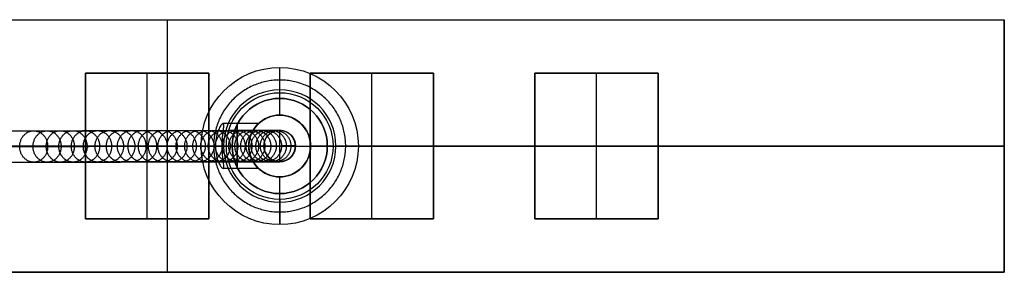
# Model space of a CAD drawing. Header units: millimetres. Extents: x -1110 to 1090, y -14 to 15.
# Tile 11 of 11: x 1002 to 1090, y -10 to 13. Entities that reach past the tile are written whole.
import ezdxf

# ---------------------------------------------------------------- set-up
doc = ezdxf.new("R2010")
doc.units = ezdxf.units.MM
doc.layers.add('CABLE', color=7, linetype='Continuous')
doc.layers.add('METAL NEGRO', color=7, linetype='Continuous')

msp = doc.modelspace()

# ---------------------------------------------------------------- linework, layer by layer
at = {"layer": 'CABLE'}
for p, q in [((1025.297, 2.908, 704.254), (1025.297, 2.908, 696.032)), ((1025.297, 0.108, 704.254), (1025.297, 2.908, 704.254)), ((1023.897, 1.508, 704.254), (1023.897, 1.508, 696.191)), ((1023.897, 1.508, 704.254), (1026.697, 1.508, 704.254)), ((1026.697, 1.508, 704.254), (1026.697, 1.508, 695.873)), ((1025.297, 0.108, 704.254), (1025.297, 0.108, 696.032))]:
    msp.add_line(p, q, dxfattribs=at)
at = {"layer": 'CABLE', "extrusion": (0, 0, -1)}
for centre, start, end in [((-1025.297, 1.508, -704.254), 359.97206, 179.97206), ((-1025.297, 1.508, -700.064), 359.97206, 179.97206), ((-1025.297, 1.508, -700.064), 179.97206, 359.97206)]:
    msp.add_arc(centre, 1.4, start, end, dxfattribs=at)
at = {"layer": 'CABLE'}
msp.add_arc((1025.297, 1.508, 704.254), 1.4, 180.02794, 360, dxfattribs=at)
at = {"layer": 'CABLE', "extrusion": (-8.74461e-05, -2.13186e-08, 1)}
msp.add_arc((1025.359, 1.508, 704.165), 1.4, 360, 0.02794, dxfattribs=at)
at = {"layer": 'CABLE'}
for points, knots in [([(727.729, 1.962, 253.62), (733.391, 1.982, 260.717), (744.549, 2.02, 274.749), (761.008, 2.077, 295.584), (776.971, 2.131, 315.933), (792.443, 2.184, 335.801), (807.421, 2.235, 355.185), (821.903, 2.284, 374.084), (835.894, 2.331, 392.502), (849.39, 2.376, 410.435), (862.393, 2.419, 427.885), (874.903, 2.461, 444.852), (886.918, 2.501, 461.334), (898.44, 2.538, 477.334), (909.469, 2.575, 492.851), (920.004, 2.609, 507.883), (928.437, 2.636, 520.101), (934.947, 2.657, 529.652), (939.644, 2.672, 536.603), (944.246, 2.686, 543.476), (948.696, 2.7, 550.185), (953.053, 2.714, 556.818), (957.256, 2.727, 563.285), (961.366, 2.74, 569.677), (965.322, 2.752, 575.901), (969.185, 2.764, 582.052), (972.895, 2.775, 588.034), (976.511, 2.786, 593.943), (979.974, 2.796, 599.683), (983.343, 2.806, 605.351), (986.56, 2.816, 610.85), (989.681, 2.825, 616.275), (992.182, 2.832, 620.701), (994.136, 2.838, 624.209), (995.548, 2.841, 626.768), (996.935, 2.845, 629.309), (998.284, 2.849, 631.807), (999.61, 2.853, 634.288), (1001.319, 2.857, 637.523), (1002.979, 2.862, 640.722), (1004.59, 2.866, 643.884), (1005.755, 2.869, 646.201), (1006.895, 2.872, 648.5), (1007.998, 2.875, 650.758), (1009.076, 2.878, 652.996), (1010.118, 2.88, 655.192), (1011.135, 2.883, 657.372), (1012.114, 2.885, 659.507), (1013.069, 2.887, 661.625), (1013.991, 2.89, 663.708), (1014.883, 2.892, 665.765), (1015.742, 2.893, 667.785), (1016.572, 2.895, 669.778), (1017.369, 2.897, 671.738), (1018.136, 2.898, 673.669), (1018.871, 2.9, 675.569), (1019.577, 2.901, 677.439), (1020.251, 2.902, 679.279), (1020.895, 2.904, 681.09), (1021.507, 2.905, 682.87), (1022.089, 2.905, 684.618), (1022.639, 2.906, 686.337), (1023.16, 2.907, 688.027), (1023.649, 2.907, 689.685), (1024.107, 2.908, 691.314), (1024.535, 2.908, 692.913), (1024.932, 2.908, 694.482), (1025.178, 2.908, 695.518), (1025.296, 2.908, 696.032)], [0, 0, 0, 0, 27.235592, 53.785722, 79.650681, 104.830781, 129.326365, 153.137801, 176.265493, 198.709879, 220.47144, 241.550705, 261.948254, 281.664727, 300.700834, 319.057364, 336.735196, 345.235256, 353.735315, 361.897072, 370.058829, 377.882909, 385.706989, 393.194102, 400.681215, 407.832173, 414.983131, 421.798864, 428.614597, 435.096181, 441.577765, 447.726451, 453.875137, 456.825092, 459.775046, 462.642346, 465.509645, 468.294514, 471.079383, 476.484752, 479.105521, 481.72629, 484.265439, 486.804588, 489.26244, 491.720293, 494.097206, 496.47412, 498.770491, 501.066862, 503.303096, 505.499395, 507.655884, 509.772694, 511.849967, 513.88785, 515.8865, 517.846082, 519.766774, 521.648761, 523.492244, 525.297433, 527.064555, 528.793849, 530.485572, 532.139999, 533.757421, 535.338075, 535.338075, 535.338075, 535.338075]), ([(1023.897, 1.508, 696.191), (1023.897, 1.623, 696.191), (1023.919, 1.8, 696.189), (1023.992, 2.028, 696.18), (1024.073, 2.197, 696.171), (1024.177, 2.356, 696.159), (1024.303, 2.501, 696.145), (1024.448, 2.627, 696.128), (1024.608, 2.732, 696.11), (1024.776, 2.812, 696.091), (1025.004, 2.886, 696.065), (1025.18, 2.908, 696.045), (1025.296, 2.908, 696.032)], [-2.21259, -2.21259, -2.21259, -2.21259, -1.864221, -1.681409, -1.493502, -1.301976, -1.108503, -0.914864, -0.722861, -0.534215, -0.350475, 0, 0, 0, 0]), ([(1025.296, 2.908, 696.032), (1025.412, 2.908, 696.019), (1025.588, 2.886, 695.999), (1025.816, 2.813, 695.973), (1025.985, 2.732, 695.954), (1026.144, 2.628, 695.936), (1026.289, 2.502, 695.919), (1026.416, 2.357, 695.905), (1026.52, 2.198, 695.893), (1026.601, 2.029, 695.884), (1026.675, 1.801, 695.875), (1026.697, 1.625, 695.873), (1026.697, 1.509, 695.873)], [-2.212558, -2.212558, -2.212558, -2.212558, -1.862086, -1.67835, -1.489708, -1.29771, -1.104077, -0.910608, -0.719085, -0.531179, -0.348369, 0, 0, 0, 0]), ([(726.637, 0.562, 254.495), (732.297, 0.582, 261.592), (743.454, 0.62, 275.621), (759.91, 0.677, 296.452), (775.87, 0.731, 316.798), (791.338, 0.784, 336.661), (806.313, 0.835, 356.042), (820.792, 0.883, 374.936), (834.779, 0.931, 393.348), (848.271, 0.976, 411.276), (861.27, 1.019, 428.721), (873.775, 1.061, 445.682), (885.786, 1.1, 462.158), (897.304, 1.138, 478.151), (908.327, 1.174, 493.66), (918.857, 1.209, 508.685), (927.284, 1.236, 520.895), (933.79, 1.256, 530.44), (938.484, 1.271, 537.386), (943.083, 1.286, 544.255), (947.529, 1.3, 550.958), (951.883, 1.314, 557.586), (956.082, 1.327, 564.047), (960.188, 1.34, 570.433), (964.14, 1.352, 576.651), (967.999, 1.364, 582.795), (971.705, 1.375, 588.77), (975.316, 1.386, 594.672), (978.774, 1.396, 600.404), (982.139, 1.406, 606.064), (985.35, 1.415, 611.554), (988.466, 1.424, 616.97), (990.963, 1.432, 621.388), (992.913, 1.437, 624.889), (994.322, 1.441, 627.443), (995.706, 1.445, 629.979), (997.052, 1.449, 632.471), (998.375, 1.452, 634.947), (1000.08, 1.457, 638.173), (1001.736, 1.461, 641.364), (1003.342, 1.466, 644.518), (1004.503, 1.469, 646.828), (1005.64, 1.472, 649.12), (1006.74, 1.474, 651.37), (1007.814, 1.477, 653.601), (1008.852, 1.48, 655.789), (1009.865, 1.482, 657.961), (1010.841, 1.485, 660.088), (1011.792, 1.487, 662.197), (1012.71, 1.489, 664.271), (1013.598, 1.491, 666.318), (1014.453, 1.493, 668.329), (1015.278, 1.495, 670.312), (1016.071, 1.496, 672.261), (1016.833, 1.498, 674.181), (1017.565, 1.499, 676.069), (1018.265, 1.501, 677.928), (1018.935, 1.502, 679.755), (1019.574, 1.503, 681.553), (1020.182, 1.504, 683.319), (1020.759, 1.505, 685.053), (1021.305, 1.506, 686.757), (1021.82, 1.506, 688.431), (1022.304, 1.507, 690.073), (1022.758, 1.507, 691.685), (1023.181, 1.507, 693.266), (1023.56, 1.508, 694.764), (1023.792, 1.508, 695.736), (1023.897, 1.508, 696.191)], [0, 0, 0, 0, 27.203937, 53.723208, 79.558104, 104.708938, 129.176051, 152.959812, 176.060622, 198.478922, 220.21519, 241.269955, 261.643796, 281.337353, 300.351335, 318.686529, 336.343814, 344.833994, 353.324175, 361.476445, 369.628716, 377.443702, 385.258688, 392.737099, 400.215511, 407.358157, 414.500803, 421.308615, 428.116426, 434.590476, 441.064527, 447.206066, 453.347606, 456.294132, 459.240658, 462.104624, 464.968591, 467.750223, 470.531855, 475.930942, 478.548665, 481.166388, 483.702586, 486.238783, 488.693779, 491.148774, 493.522926, 495.897077, 498.190779, 500.484481, 502.718115, 504.911861, 507.065844, 509.180194, 511.255053, 513.290567, 515.286894, 517.244199, 519.162657, 521.042458, 522.883798, 524.686889, 526.451957, 528.179241, 529.868998, 531.521502, 533.137044, 534.555672, 534.555672, 534.555672, 534.555672]), ([(1026.697, 1.509, 695.873), (1026.685, 1.509, 695.821), (1026.673, 1.509, 695.77), (1026.661, 1.509, 695.718), (1026.542, 1.509, 695.198), (1026.292, 1.509, 694.148), (1025.89, 1.509, 692.56), (1025.458, 1.508, 690.943), (1024.995, 1.508, 689.298), (1024.501, 1.507, 687.623), (1023.976, 1.507, 685.918), (1023.42, 1.506, 684.184), (1022.834, 1.505, 682.421), (1022.217, 1.504, 680.628), (1021.568, 1.503, 678.804), (1020.89, 1.502, 676.952), (1020.18, 1.501, 675.07), (1019.44, 1.499, 673.158), (1018.669, 1.498, 671.216), (1017.867, 1.496, 669.246), (1017.034, 1.494, 667.243), (1016.171, 1.492, 665.213), (1015.274, 1.49, 663.147), (1014.348, 1.488, 661.055), (1013.39, 1.486, 658.928), (1012.406, 1.483, 656.785), (1011.386, 1.481, 654.597), (1010.34, 1.478, 652.393), (1009.259, 1.475, 650.147), (1008.152, 1.473, 647.883), (1007.008, 1.47, 645.577), (1005.84, 1.467, 643.253), (1004.225, 1.462, 640.082), (1002.56, 1.458, 636.875), (1000.848, 1.453, 633.633), (999.519, 1.45, 631.146), (998.166, 1.446, 628.643), (996.776, 1.442, 626.096), (995.362, 1.438, 623.532), (993.404, 1.432, 620.017), (990.899, 1.425, 615.583), (987.772, 1.416, 610.149), (984.55, 1.407, 604.642), (981.176, 1.397, 598.965), (977.709, 1.386, 593.218), (974.088, 1.375, 587.302), (970.374, 1.364, 581.313), (966.507, 1.352, 575.155), (962.547, 1.34, 568.924), (958.433, 1.327, 562.527), (954.226, 1.314, 556.054), (949.866, 1.301, 549.415), (945.413, 1.286, 542.702), (940.807, 1.272, 535.823), (936.107, 1.257, 528.867), (929.593, 1.236, 519.31), (921.155, 1.209, 507.086), (910.615, 1.175, 492.045), (899.581, 1.139, 476.522), (888.053, 1.101, 460.514), (876.033, 1.061, 444.026), (863.519, 1.019, 427.053), (850.512, 0.976, 409.597), (837.012, 0.931, 391.66), (823.018, 0.884, 373.237), (808.532, 0.835, 354.334), (793.551, 0.784, 334.945), (778.076, 0.731, 315.073), (762.11, 0.677, 294.72), (745.648, 0.62, 273.882), (734.488, 0.582, 259.848), (728.826, 0.562, 252.749)], [0, 0, 0, 0, 0.158855, 0.158855, 0.158855, 1.741443, 3.360764, 5.017132, 6.710842, 8.442166, 10.211362, 12.018671, 13.864317, 15.748514, 17.67146, 19.633343, 21.634339, 23.674614, 25.754326, 27.873621, 30.032642, 32.231519, 34.470378, 36.769445, 39.068511, 41.448215, 43.82792, 46.288657, 48.749395, 51.291525, 53.833654, 56.4575, 59.081345, 64.49306, 67.281198, 70.069337, 72.940002, 75.810667, 78.764085, 81.717502, 87.873406, 94.02931, 100.518503, 107.007696, 113.83143, 120.655165, 127.814517, 134.97387, 142.469772, 149.965675, 157.79894, 165.632205, 173.803543, 181.974881, 190.484919, 198.994957, 216.693541, 235.07162, 254.130074, 273.869693, 294.291187, 315.395197, 337.182305, 359.653039, 382.807881, 406.64727, 431.171609, 456.38127, 482.276592, 508.857889, 536.125454, 536.125454, 536.125454, 536.125454]), ([(1025.298, 0.108, 696.032), (1025.182, 0.108, 696.045), (1025.005, 0.13, 696.065), (1024.778, 0.204, 696.091), (1024.609, 0.284, 696.11), (1024.449, 0.388, 696.128), (1024.304, 0.515, 696.145), (1024.178, 0.659, 696.159), (1024.074, 0.819, 696.171), (1023.993, 0.988, 696.18), (1023.919, 1.215, 696.189), (1023.897, 1.392, 696.191), (1023.897, 1.508, 696.191)], [-2.212598, -2.212598, -2.212598, -2.212598, -1.862123, -1.678383, -1.489735, -1.297731, -1.104092, -0.910617, -0.71909, -0.531182, -0.34837, 0, 0, 0, 0]), ([(1026.697, 1.509, 695.873), (1026.697, 1.393, 695.873), (1026.675, 1.217, 695.875), (1026.601, 0.989, 695.884), (1026.521, 0.82, 695.893), (1026.417, 0.661, 695.905), (1026.29, 0.516, 695.919), (1026.145, 0.389, 695.935), (1025.986, 0.285, 695.954), (1025.817, 0.204, 695.973), (1025.59, 0.13, 695.999), (1025.413, 0.108, 696.019), (1025.298, 0.108, 696.032)], [-2.212549, -2.212549, -2.212549, -2.212549, -1.864181, -1.681371, -1.493466, -1.301945, -1.108476, -0.914844, -0.722847, -0.534206, -0.350471, 0, 0, 0, 0]), ([(1026.697, 1.509, 704.254), (1026.697, 1.509, 701.513), (1026.697, 1.509, 698.773), (1026.697, 1.509, 696.032), (1026.697, 1.509, 695.979), (1026.697, 1.509, 695.926), (1026.697, 1.509, 695.873)], [0, 0, 0, 0, 8.222507, 8.222507, 8.222507, 8.381369, 8.381369, 8.381369, 8.381369]), ([(727.733, -0.837, 253.625), (733.395, -0.818, 260.722), (744.553, -0.78, 274.754), (761.011, -0.723, 295.588), (776.975, -0.669, 315.938), (792.446, -0.616, 335.805), (807.424, -0.565, 355.19), (821.907, -0.516, 374.089), (835.897, -0.469, 392.506), (849.393, -0.424, 410.439), (862.396, -0.381, 427.889), (874.906, -0.339, 444.856), (886.921, -0.299, 461.338), (898.444, -0.262, 477.338), (909.473, -0.225, 492.855), (920.008, -0.191, 507.887), (928.44, -0.164, 520.105), (934.95, -0.143, 529.656), (939.647, -0.128, 536.606), (944.25, -0.114, 543.48), (948.699, -0.1, 550.189), (953.056, -0.086, 556.822), (957.259, -0.073, 563.289), (961.369, -0.06, 569.68), (965.325, -0.048, 575.905), (969.188, -0.036, 582.056), (972.898, -0.025, 588.038), (976.514, -0.014, 593.946), (979.977, -0.004, 599.686), (983.346, 0.006, 605.355), (986.563, 0.016, 610.853), (989.684, 0.025, 616.278), (992.185, 0.032, 620.704), (994.139, 0.038, 624.212), (995.55, 0.041, 626.771), (996.937, 0.045, 629.312), (998.287, 0.049, 631.81), (999.612, 0.053, 634.291), (1001.321, 0.057, 637.526), (1002.982, 0.062, 640.724), (1004.592, 0.066, 643.887), (1005.757, 0.069, 646.203), (1006.897, 0.072, 648.503), (1008, 0.075, 650.76), (1009.078, 0.078, 652.998), (1010.12, 0.08, 655.194), (1011.137, 0.083, 657.374), (1012.117, 0.085, 659.509), (1013.071, 0.087, 661.627), (1013.993, 0.09, 663.71), (1014.885, 0.092, 665.767), (1015.744, 0.093, 667.787), (1016.574, 0.095, 669.78), (1017.371, 0.097, 671.739), (1018.138, 0.098, 673.67), (1018.873, 0.1, 675.57), (1019.578, 0.101, 677.441), (1020.253, 0.102, 679.28), (1020.896, 0.104, 681.091), (1021.509, 0.105, 682.871), (1022.09, 0.105, 684.619), (1022.641, 0.106, 686.338), (1023.161, 0.107, 688.027), (1023.65, 0.107, 689.686), (1024.109, 0.108, 691.314), (1024.536, 0.108, 692.913), (1024.933, 0.108, 694.482), (1025.179, 0.108, 695.518), (1025.298, 0.108, 696.032), (1025.298, 0.108, 696.032), (1025.298, 0.108, 696.032), (1025.298, 0.108, 696.032)], [0, 0, 0, 0, 27.235592, 53.785722, 79.650681, 104.830781, 129.326365, 153.137801, 176.265493, 198.709879, 220.47144, 241.550705, 261.948254, 281.664727, 300.700834, 319.057364, 336.735196, 345.235256, 353.735315, 361.897072, 370.058829, 377.882909, 385.706989, 393.194102, 400.681215, 407.832173, 414.983131, 421.798864, 428.614597, 435.096181, 441.577765, 447.726451, 453.875137, 456.825092, 459.775046, 462.642346, 465.509645, 468.294514, 471.079383, 476.484752, 479.105521, 481.72629, 484.265439, 486.804588, 489.26244, 491.720293, 494.097206, 496.47412, 498.770491, 501.066862, 503.303096, 505.499395, 507.655884, 509.772694, 511.849967, 513.88785, 515.8865, 517.846082, 519.766774, 521.648761, 523.492244, 525.297433, 527.064555, 528.793849, 530.485572, 532.139999, 533.757421, 535.338153, 535.338153, 535.338153, 535.33823, 535.33823, 535.33823, 535.33823])]:
    msp.add_open_spline(points, degree=3, knots=knots, dxfattribs=at)
for points, weights, knots in [([(1002.154, 1.463, 642.19), (1002.153, 2.863, 642.188), (1003.399, 2.863, 641.55), (1004.644, 2.863, 640.911), (1004.646, 1.463, 640.913)], [1, 0.707106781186, 1, 0.707106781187, 1], [4.39823, 4.39823, 4.39823, 6.597345, 6.597345, 8.796459, 8.796459, 8.796459]), ([(1003.34, 1.466, 644.518), (1003.339, 2.866, 644.517), (1004.588, 2.866, 643.885), (1005.837, 2.867, 643.253), (1005.838, 1.467, 643.254)], [1, 0.707106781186, 1, 0.707106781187, 1], [4.39823, 4.39823, 4.39823, 6.597345, 6.597345, 8.796459, 8.796459, 8.796459]), ([(1004.513, 1.469, 646.853), (1004.512, 2.869, 646.852), (1005.765, 2.869, 646.226), (1007.017, 2.87, 645.601), (1007.018, 1.47, 645.602)], [1, 0.707106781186, 1, 0.707106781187, 1], [4.39823, 4.39823, 4.39823, 6.597345, 6.597345, 8.796459, 8.796459, 8.796459]), ([(1005.638, 1.472, 649.121), (1005.637, 2.872, 649.12), (1006.893, 2.872, 648.501), (1008.149, 2.873, 647.883), (1008.15, 1.473, 647.884)], [1, 0.707106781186, 1, 0.707106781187, 1], [4.39823, 4.39823, 4.39823, 6.597345, 6.597345, 8.796459, 8.796459, 8.796459]), ([(1006.749, 1.474, 651.395), (1006.748, 2.874, 651.394), (1008.008, 2.875, 650.783), (1009.267, 2.876, 650.172), (1009.268, 1.476, 650.173)], [1, 0.707106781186, 1, 0.707106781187, 1], [4.39823, 4.39823, 4.39823, 6.597345, 6.597345, 8.796459, 8.796459, 8.796459]), ([(1007.812, 1.477, 653.602), (1007.811, 2.877, 653.601), (1009.074, 2.878, 652.997), (1010.337, 2.878, 652.393), (1010.338, 1.478, 652.395)], [1, 0.707106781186, 1, 0.707106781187, 1], [4.39823, 4.39823, 4.39823, 6.597345, 6.597345, 8.796459, 8.796459, 8.796459]), ([(1008.861, 1.48, 655.815), (1008.86, 2.88, 655.814), (1010.127, 2.88, 655.218), (1011.394, 2.881, 654.622), (1011.395, 1.481, 654.623)], [1, 0.707106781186, 1, 0.707106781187, 1], [4.39823, 4.39823, 4.39823, 6.597345, 6.597345, 8.796459, 8.796459, 8.796459]), ([(1009.863, 1.482, 657.961), (1009.862, 2.882, 657.96), (1011.132, 2.883, 657.373), (1012.403, 2.883, 656.785), (1012.404, 1.483, 656.786)], [1, 0.707106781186, 1, 0.707106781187, 1], [4.39823, 4.39823, 4.39823, 6.597345, 6.597345, 8.796459, 8.796459, 8.796459]), ([(1010.85, 1.485, 660.113), (1010.849, 2.885, 660.112), (1012.123, 2.885, 659.533), (1013.398, 2.886, 658.953), (1013.399, 1.486, 658.954)], [1, 0.707106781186, 1, 0.707106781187, 1], [4.39823, 4.39823, 4.39823, 6.597345, 6.597345, 8.796459, 8.796459, 8.796459]), ([(1011.789, 1.487, 662.198), (1011.788, 2.887, 662.197), (1013.067, 2.887, 661.626), (1014.345, 2.888, 661.055), (1014.346, 1.488, 661.056)], [1, 0.707106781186, 1, 0.707106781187, 1], [4.39823, 4.39823, 4.39823, 6.597345, 6.597345, 8.796459, 8.796459, 8.796459]), ([(1012.715, 1.489, 664.29), (1012.714, 2.889, 664.289), (1013.996, 2.89, 663.727), (1015.279, 2.89, 663.165), (1015.28, 1.49, 663.166)], [1, 0.707106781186, 1, 0.707106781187, 1], [4.39823, 4.39823, 4.39823, 6.597345, 6.597345, 8.796459, 8.796459, 8.796459]), ([(1013.601, 1.491, 666.331), (1013.6, 2.891, 666.331), (1014.886, 2.892, 665.778), (1016.172, 2.892, 665.226), (1016.173, 1.492, 665.227)], [1, 0.707106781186, 1, 0.707106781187, 1], [4.39823, 4.39823, 4.39823, 6.597345, 6.597345, 8.796459, 8.796459, 8.796459]), ([(1014.455, 1.493, 668.343), (1014.454, 2.893, 668.342), (1015.745, 2.893, 667.799), (1017.036, 2.894, 667.256), (1017.037, 1.494, 667.257)], [1, 0.707106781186, 1, 0.707106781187, 1], [4.39823, 4.39823, 4.39823, 6.597345, 6.597345, 8.796459, 8.796459, 8.796459]), ([(1015.28, 1.495, 670.324), (1015.279, 2.895, 670.324), (1016.574, 2.895, 669.791), (1017.868, 2.896, 669.258), (1017.869, 1.496, 669.259)], [1, 0.707106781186, 1, 0.707106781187, 1], [4.39823, 4.39823, 4.39823, 6.597345, 6.597345, 8.796459, 8.796459, 8.796459]), ([(1016.073, 1.496, 672.274), (1016.072, 2.896, 672.273), (1017.371, 2.897, 671.751), (1018.67, 2.898, 671.229), (1018.671, 1.498, 671.23)], [1, 0.707106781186, 1, 0.707106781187, 1], [4.39823, 4.39823, 4.39823, 6.597345, 6.597345, 8.796459, 8.796459, 8.796459]), ([(1016.835, 1.498, 674.194), (1016.834, 2.898, 674.193), (1018.138, 2.898, 673.682), (1019.441, 2.899, 673.171), (1019.442, 1.499, 673.172)], [1, 0.707106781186, 1, 0.707106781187, 1], [4.39823, 4.39823, 4.39823, 6.597345, 6.597345, 8.796459, 8.796459, 8.796459]), ([(1017.566, 1.499, 676.083), (1017.566, 2.899, 676.082), (1018.873, 2.9, 675.582), (1020.181, 2.901, 675.083), (1020.182, 1.501, 675.083)], [1, 0.707106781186, 1, 0.707106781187, 1], [4.39823, 4.39823, 4.39823, 6.597345, 6.597345, 8.796459, 8.796459, 8.796459]), ([(1018.267, 1.501, 677.941), (1018.266, 2.901, 677.94), (1019.578, 2.901, 677.453), (1020.891, 2.902, 676.965), (1020.891, 1.502, 676.965)], [1, 0.707106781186, 1, 0.707106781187, 1], [4.39823, 4.39823, 4.39823, 6.597345, 6.597345, 8.796459, 8.796459, 8.796459]), ([(1018.936, 1.502, 679.768), (1018.935, 2.902, 679.768), (1020.252, 2.902, 679.293), (1021.569, 2.903, 678.817), (1021.57, 1.503, 678.818)], [1, 0.707106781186, 1, 0.707106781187, 1], [4.39823, 4.39823, 4.39823, 6.597345, 6.597345, 8.796459, 8.796459, 8.796459]), ([(1019.575, 1.503, 681.566), (1019.574, 2.903, 681.565), (1020.896, 2.904, 681.103), (1022.217, 2.904, 680.641), (1022.218, 1.504, 680.641)], [1, 0.707106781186, 1, 0.707106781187, 1], [4.39823, 4.39823, 4.39823, 6.597345, 6.597345, 8.796459, 8.796459, 8.796459]), ([(1020.183, 1.504, 683.332), (1020.182, 2.904, 683.331), (1021.508, 2.905, 682.883), (1022.834, 2.905, 682.434), (1022.835, 1.505, 682.435)], [1, 0.707106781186, 1, 0.707106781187, 1], [4.39823, 4.39823, 4.39823, 6.597345, 6.597345, 8.796459, 8.796459, 8.796459]), ([(1020.759, 1.505, 685.066), (1020.759, 2.905, 685.066), (1022.089, 2.905, 684.631), (1023.42, 2.906, 684.197), (1023.421, 1.506, 684.197)], [1, 0.707106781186, 1, 0.707106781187, 1], [4.39823, 4.39823, 4.39823, 6.597345, 6.597345, 8.796459, 8.796459, 8.796459]), ([(1021.305, 1.506, 686.77), (1021.304, 2.906, 686.77), (1022.64, 2.906, 686.351), (1023.976, 2.907, 685.931), (1023.977, 1.507, 685.931)], [1, 0.707106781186, 1, 0.707106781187, 1], [4.39823, 4.39823, 4.39823, 6.597345, 6.597345, 8.796459, 8.796459, 8.796459]), ([(1021.82, 1.506, 688.444), (1021.82, 2.906, 688.444), (1023.16, 2.907, 688.04), (1024.5, 2.907, 687.636), (1024.501, 1.507, 687.636)], [1, 0.707106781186, 1, 0.707106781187, 1], [4.39823, 4.39823, 4.39823, 6.597345, 6.597345, 8.796459, 8.796459, 8.796459]), ([(1022.304, 1.507, 690.086), (1022.304, 2.907, 690.086), (1023.649, 2.907, 689.698), (1024.994, 2.908, 689.311), (1024.995, 1.508, 689.311)], [1, 0.707106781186, 1, 0.707106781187, 1], [4.39823, 4.39823, 4.39823, 6.597345, 6.597345, 8.796459, 8.796459, 8.796459]), ([(1022.758, 1.507, 691.697), (1022.757, 2.907, 691.697), (1024.107, 2.908, 691.327), (1025.457, 2.908, 690.956), (1025.458, 1.508, 690.957)], [1, 0.707106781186, 1, 0.707106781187, 1], [4.39823, 4.39823, 4.39823, 6.597345, 6.597345, 8.796459, 8.796459, 8.796459]), ([(1023.18, 1.507, 693.278), (1023.179, 2.907, 693.278), (1024.534, 2.908, 692.926), (1025.889, 2.909, 692.574), (1025.89, 1.509, 692.574)], [1, 0.707106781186, 1, 0.707106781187, 1], [4.39823, 4.39823, 4.39823, 6.597345, 6.597345, 8.796459, 8.796459, 8.796459]), ([(1023.572, 1.508, 694.828), (1023.571, 2.908, 694.828), (1024.931, 2.908, 694.494), (1026.29, 2.909, 694.161), (1026.291, 1.509, 694.161)], [1, 0.707106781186, 1, 0.707106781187, 1], [4.39823, 4.39823, 4.39823, 6.597345, 6.597345, 8.796459, 8.796459, 8.796459]), ([(1004.646, 1.463, 640.913), (1004.647, 0.063, 640.914), (1003.401, 0.063, 641.552), (1002.155, 0.063, 642.191), (1002.154, 1.463, 642.19)], [1, 0.707106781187, 1, 0.707106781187, 1], [0, 0, 0, 2.199115, 2.199115, 4.39823, 4.39823, 4.39823]), ([(1005.838, 1.467, 643.254), (1005.839, 0.067, 643.256), (1004.59, 0.066, 643.888), (1003.341, 0.066, 644.52), (1003.34, 1.466, 644.518)], [1, 0.707106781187, 1, 0.707106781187, 1], [0, 0, 0, 2.199115, 2.199115, 4.39823, 4.39823, 4.39823]), ([(1007.018, 1.47, 645.602), (1007.02, 0.07, 645.604), (1005.767, 0.069, 646.229), (1004.514, 0.069, 646.854), (1004.513, 1.469, 646.853)], [1, 0.707106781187, 1, 0.707106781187, 1], [0, 0, 0, 2.199115, 2.199115, 4.39823, 4.39823, 4.39823]), ([(1008.15, 1.473, 647.884), (1008.151, 0.073, 647.885), (1006.895, 0.072, 648.504), (1005.639, 0.072, 649.122), (1005.638, 1.472, 649.121)], [1, 0.707106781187, 1, 0.707106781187, 1], [0, 0, 0, 2.199115, 2.199115, 4.39823, 4.39823, 4.39823]), ([(1009.268, 1.476, 650.173), (1009.27, 0.076, 650.174), (1008.01, 0.075, 650.785), (1006.75, 0.074, 651.396), (1006.749, 1.474, 651.395)], [1, 0.707106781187, 1, 0.707106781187, 1], [0, 0, 0, 2.199115, 2.199115, 4.39823, 4.39823, 4.39823]), ([(1010.338, 1.478, 652.395), (1010.339, 0.078, 652.396), (1009.076, 0.078, 652.999), (1007.813, 0.077, 653.603), (1007.812, 1.477, 653.602)], [1, 0.707106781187, 1, 0.707106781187, 1], [0, 0, 0, 2.199115, 2.199115, 4.39823, 4.39823, 4.39823]), ([(1011.395, 1.481, 654.623), (1011.396, 0.081, 654.624), (1010.129, 0.08, 655.22), (1008.862, 0.08, 655.816), (1008.861, 1.48, 655.815)], [1, 0.707106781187, 1, 0.707106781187, 1], [0, 0, 0, 2.199115, 2.199115, 4.39823, 4.39823, 4.39823]), ([(1012.404, 1.483, 656.786), (1012.405, 0.083, 656.787), (1011.134, 0.083, 657.375), (1009.864, 0.082, 657.963), (1009.863, 1.482, 657.961)], [1, 0.707106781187, 1, 0.707106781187, 1], [0, 0, 0, 2.199115, 2.199115, 4.39823, 4.39823, 4.39823]), ([(1013.399, 1.486, 658.954), (1013.4, 0.086, 658.955), (1012.125, 0.085, 659.535), (1010.851, 0.085, 660.114), (1010.85, 1.485, 660.113)], [1, 0.707106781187, 1, 0.707106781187, 1], [0, 0, 0, 2.199115, 2.199115, 4.39823, 4.39823, 4.39823]), ([(1014.346, 1.488, 661.056), (1014.347, 0.088, 661.057), (1013.069, 0.087, 661.628), (1011.791, 0.087, 662.199), (1011.789, 1.487, 662.198)], [1, 0.707106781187, 1, 0.707106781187, 1], [0, 0, 0, 2.199115, 2.199115, 4.39823, 4.39823, 4.39823]), ([(1015.28, 1.49, 663.166), (1015.281, 0.09, 663.167), (1013.998, 0.09, 663.729), (1012.716, 0.089, 664.291), (1012.715, 1.489, 664.29)], [1, 0.707106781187, 1, 0.707106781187, 1], [0, 0, 0, 2.199115, 2.199115, 4.39823, 4.39823, 4.39823]), ([(1016.173, 1.492, 665.227), (1016.174, 0.092, 665.227), (1014.888, 0.092, 665.78), (1013.602, 0.091, 666.332), (1013.601, 1.491, 666.331)], [1, 0.707106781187, 1, 0.707106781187, 1], [0, 0, 0, 2.199115, 2.199115, 4.39823, 4.39823, 4.39823]), ([(1017.037, 1.494, 667.257), (1017.038, 0.094, 667.258), (1015.747, 0.093, 667.801), (1014.456, 0.093, 668.343), (1014.455, 1.493, 668.343)], [1, 0.707106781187, 1, 0.707106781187, 1], [0, 0, 0, 2.199115, 2.199115, 4.39823, 4.39823, 4.39823]), ([(1017.869, 1.496, 669.259), (1017.87, 0.096, 669.26), (1016.576, 0.095, 669.793), (1015.281, 0.095, 670.325), (1015.28, 1.495, 670.324)], [1, 0.707106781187, 1, 0.707106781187, 1], [0, 0, 0, 2.199115, 2.199115, 4.39823, 4.39823, 4.39823]), ([(1018.671, 1.498, 671.23), (1018.672, 0.098, 671.231), (1017.373, 0.097, 671.753), (1016.074, 0.096, 672.275), (1016.073, 1.496, 672.274)], [1, 0.707106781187, 1, 0.707106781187, 1], [0, 0, 0, 2.199115, 2.199115, 4.39823, 4.39823, 4.39823]), ([(1019.442, 1.499, 673.172), (1019.443, 0.099, 673.172), (1018.14, 0.098, 673.684), (1016.836, 0.098, 674.195), (1016.835, 1.498, 674.194)], [1, 0.707106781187, 1, 0.707106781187, 1], [0, 0, 0, 2.199115, 2.199115, 4.39823, 4.39823, 4.39823]), ([(1020.182, 1.501, 675.083), (1020.183, 0.101, 675.084), (1018.875, 0.1, 675.584), (1017.567, 0.099, 676.083), (1017.566, 1.499, 676.083)], [1, 0.707106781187, 1, 0.707106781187, 1], [0, 0, 0, 2.199115, 2.199115, 4.39823, 4.39823, 4.39823]), ([(1020.891, 1.502, 676.965), (1020.892, 0.102, 676.966), (1019.58, 0.101, 677.454), (1018.268, 0.101, 677.941), (1018.267, 1.501, 677.941)], [1, 0.707106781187, 1, 0.707106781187, 1], [0, 0, 0, 2.199115, 2.199115, 4.39823, 4.39823, 4.39823]), ([(1021.57, 1.503, 678.818), (1021.571, 0.103, 678.818), (1020.254, 0.102, 679.294), (1018.937, 0.102, 679.769), (1018.936, 1.502, 679.768)], [1, 0.707106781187, 1, 0.707106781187, 1], [0, 0, 0, 2.199115, 2.199115, 4.39823, 4.39823, 4.39823]), ([(1022.218, 1.504, 680.641), (1022.219, 0.104, 680.642), (1020.898, 0.104, 681.104), (1019.576, 0.103, 681.566), (1019.575, 1.503, 681.566)], [1, 0.707106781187, 1, 0.707106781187, 1], [0, 0, 0, 2.199115, 2.199115, 4.39823, 4.39823, 4.39823]), ([(1022.835, 1.505, 682.435), (1022.836, 0.105, 682.435), (1021.51, 0.105, 682.884), (1020.184, 0.104, 683.332), (1020.183, 1.504, 683.332)], [1, 0.707106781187, 1, 0.707106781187, 1], [0, 0, 0, 2.199115, 2.199115, 4.39823, 4.39823, 4.39823]), ([(1023.421, 1.506, 684.197), (1023.422, 0.106, 684.198), (1022.091, 0.105, 684.632), (1020.76, 0.105, 685.067), (1020.759, 1.505, 685.066)], [1, 0.707106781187, 1, 0.707106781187, 1], [0, 0, 0, 2.199115, 2.199115, 4.39823, 4.39823, 4.39823]), ([(1023.977, 1.507, 685.931), (1023.977, 0.107, 685.932), (1022.642, 0.106, 686.351), (1021.306, 0.106, 686.771), (1021.305, 1.506, 686.77)], [1, 0.707106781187, 1, 0.707106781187, 1], [0, 0, 0, 2.199115, 2.199115, 4.39823, 4.39823, 4.39823]), ([(1024.501, 1.507, 687.636), (1024.502, 0.107, 687.636), (1023.162, 0.107, 688.04), (1021.821, 0.106, 688.444), (1021.82, 1.506, 688.444)], [1, 0.707106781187, 1, 0.707106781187, 1], [0, 0, 0, 2.199115, 2.199115, 4.39823, 4.39823, 4.39823]), ([(1024.995, 1.508, 689.311), (1024.996, 0.108, 689.311), (1023.65, 0.107, 689.699), (1022.305, 0.107, 690.086), (1022.304, 1.507, 690.086)], [1, 0.707106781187, 1, 0.707106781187, 1], [0, 0, 0, 2.199115, 2.199115, 4.39823, 4.39823, 4.39823]), ([(1025.458, 1.508, 690.957), (1025.458, 0.108, 690.957), (1024.108, 0.108, 691.327), (1022.758, 0.107, 691.698), (1022.758, 1.507, 691.697)], [1, 0.707106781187, 1, 0.707106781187, 1], [0, 0, 0, 2.199115, 2.199115, 4.39823, 4.39823, 4.39823]), ([(1025.89, 1.509, 692.574), (1025.891, 0.109, 692.574), (1024.536, 0.108, 692.926), (1023.181, 0.107, 693.278), (1023.18, 1.507, 693.278)], [1, 0.707106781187, 1, 0.707106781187, 1], [0, 0, 0, 2.199115, 2.199115, 4.39823, 4.39823, 4.39823]), ([(1026.291, 1.509, 694.161), (1026.292, 0.109, 694.161), (1024.932, 0.108, 694.494), (1023.572, 0.108, 694.828), (1023.572, 1.508, 694.828)], [1, 0.707106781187, 1, 0.707106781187, 1], [0, 0, 0, 2.199115, 2.199115, 4.39823, 4.39823, 4.39823]), ([(1026.661, 1.509, 695.718), (1026.662, 0.109, 695.718), (1025.298, 0.108, 696.032), (1025.297, 0.108, 696.032), (1025.297, 0.108, 696.032)], [1, 0.707106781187, 1, 0.999899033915, 0.99979813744], [0, 0, 0, 2.199115, 2.199115, 2.199873, 2.199873, 2.199873])]:
    msp.add_rational_spline(points, weights, degree=2, knots=knots, dxfattribs=at)
msp.add_rational_spline([(1025.297, 2.908, 696.032), (1026.661, 2.908, 695.718), (1026.661, 1.509, 695.718)], [0.999798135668, 0.707207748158, 1], degree=2, dxfattribs=at)
msp.add_open_spline([(1023.897, 1.508, 696.191), (1023.897, 1.508, 698.879), (1023.897, 1.508, 701.566), (1023.897, 1.508, 704.254)], degree=3, dxfattribs=at)
at = {"layer": 'METAL NEGRO'}
for p, q in [((940.797, 12.758, 720.517), (1089.797, 12.758, 720.517)), ((1015.297, -9.742, 711.267), (1015.297, 12.758, 711.267)), ((1015.297, 12.758, 711.267), (1015.297, 12.758, 729.767)), ((1015.297, 8.008, 729.767), (1015.297, 12.758, 729.767)), ((1089.797, -9.742, 720.517), (1089.797, 12.758, 720.517)), ((1007.997, -4.992, 729.517), (1007.997, 8.008, 729.517)), ((1007.997, 8.008, 729.517), (1018.997, 8.008, 729.517)), ((1013.497, 8.008, 729.767), (1013.497, 8.008, 729.267)), ((1013.497, -4.992, 729.267), (1013.497, 8.008, 729.267)), ((1018.997, 8.008, 729.517), (1018.997, -4.992, 729.517)), ((1025.297, 5.746, 711.267), (1025.297, 8.508, 711.267)), ((1027.997, -4.992, 729.517), (1027.997, 8.008, 729.517)), ((1027.997, 8.008, 729.517), (1038.997, 8.008, 729.517)), ((1033.497, 8.008, 729.767), (1033.497, 8.008, 729.267)), ((1033.497, -4.992, 729.267), (1033.497, 8.008, 729.267)), ((1038.997, 8.008, 729.517), (1038.997, -4.992, 729.517)), ((1047.997, -4.992, 729.517), (1047.997, 8.008, 729.517)), ((1047.997, 8.008, 729.517), (1058.997, 8.008, 729.517)), ((1053.497, 8.008, 729.767), (1053.497, 8.008, 729.267)), ((1053.497, -4.992, 729.267), (1053.497, 8.008, 729.267)), ((1058.997, 8.008, 729.517), (1058.997, -4.992, 729.517)), ((1025.297, 4.258, 696.267), (1025.297, 6.258, 696.267)), ((1025.297, 5.746, 704.767), (1025.297, 5.746, 711.267)), ((1025.297, 4.258, 704.767), (1025.297, 5.746, 704.767)), ((1023.409, 3.508, 700.767), (1020.254, 3.508, 700.767)), ((1025.297, 4.258, 704.767), (1025.297, 4.258, 696.267)), ((1020.297, 1.508, 711.267), (940.797, 1.508, 711.267)), ((998.997, 1.508, 729.767), (1007.997, 1.508, 729.767)), ((1007.997, 1.508, 729.267), (1007.997, 1.508, 729.767)), ((1007.997, 1.508, 729.267), (1018.997, 1.508, 729.267)), ((1018.297, 1.508, 711.267), (1021.059, 1.508, 711.267)), ((1018.997, 1.508, 729.267), (1018.997, 1.508, 729.767)), ((1018.997, 1.508, 729.767), (1027.997, 1.508, 729.767)), ((1020.297, 1.508, 711.267), (1020.297, 1.508, 712.767)), ((1022.547, 1.508, 696.267), (1020.547, 1.508, 696.267)), ((1021.059, 1.508, 704.767), (1022.547, 1.508, 704.767)), ((1027.997, 1.508, 729.267), (1027.997, 1.508, 729.767)), ((1027.997, 1.508, 729.267), (1038.997, 1.508, 729.267)), ((1030.047, 1.508, 696.267), (1028.047, 1.508, 696.267)), ((1028.047, 1.508, 704.767), (1029.535, 1.508, 704.767)), ((1029.535, 1.508, 711.267), (1032.297, 1.508, 711.267)), ((1089.797, 1.508, 711.267), (1030.297, 1.508, 711.267)), ((1030.297, 1.508, 711.267), (1030.297, 1.508, 712.767)), ((1038.997, 1.508, 729.267), (1038.997, 1.508, 729.767)), ((1038.997, 1.508, 729.767), (1047.997, 1.508, 729.767)), ((1047.997, 1.508, 729.267), (1047.997, 1.508, 729.767)), ((1047.997, 1.508, 729.267), (1058.997, 1.508, 729.267)), ((1058.997, 1.508, 729.267), (1058.997, 1.508, 729.767)), ((1058.997, 1.508, 729.767), (1089.797, 1.508, 729.767)), ((1089.797, 1.508, 711.267), (1089.797, 1.508, 729.767)), ((1023.409, -0.492, 700.767), (1020.254, -0.492, 700.767)), ((1025.297, -3.242, 696.267), (1025.297, -1.242, 696.267)), ((1025.297, -2.73, 704.767), (1025.297, -1.242, 704.767)), ((1025.297, -1.242, 704.767), (1025.297, -1.242, 696.267)), ((1025.297, -5.492, 711.267), (1025.297, -2.73, 711.267)), ((1025.297, -2.73, 704.767), (1025.297, -2.73, 711.267)), ((1007.997, -4.992, 729.517), (1018.997, -4.992, 729.517)), ((1013.497, -4.992, 729.267), (1013.497, -4.992, 729.767)), ((1015.297, -9.742, 729.767), (1015.297, -4.992, 729.767)), ((1027.997, -4.992, 729.517), (1038.997, -4.992, 729.517)), ((1033.497, -4.992, 729.267), (1033.497, -4.992, 729.767)), ((1047.997, -4.992, 729.517), (1058.997, -4.992, 729.517)), ((1053.497, -4.992, 729.267), (1053.497, -4.992, 729.767)), ((940.797, -9.742, 720.517), (1089.797, -9.742, 720.517)), ((1015.297, -9.742, 729.767), (1015.297, -9.742, 711.267))]:
    msp.add_line(p, q, dxfattribs=at)
at = {"layer": 'METAL NEGRO', "extrusion": (0, 0, -1)}
for centre, radius, start, end in [((-1025.297, 1.508, -711.267), 7, 0, 180), ((-1025.297, 1.508, -696.267), 4.75, 0, 180), ((-1025.297, 1.508, -711.267), 4.238, 360, 180), ((-1025.297, 1.508, -700.517), 2.75, 46.19717, 180), ((-1025.297, 1.508, -704.767), 2.75, 0, 180), ((-1025.297, 1.508, -711.267), 7, 180, 0), ((-1025.297, 1.508, -696.267), 4.75, 180, 0), ((-1025.297, 1.508, -711.267), 4.238, 180, 0), ((-1025.297, 1.508, -704.767), 2.75, 180, 0), ((-1025.297, 1.508, -700.517), 2.75, 180, 313.80142)]:
    msp.add_arc(centre, radius, start, end, dxfattribs=at)
at = {"layer": 'METAL NEGRO'}
for centre, radius, start, end in [((1025.297, 1.508, 711.267), 5, 90, 270), ((1025.297, 1.508, 712.767), 5, 90, 270), ((1025.297, 1.508, 712.017), 5, 90, 270), ((1025.297, 1.508, 711.267), 5, 270, 90), ((1025.297, 1.508, 712.767), 5, 270, 90), ((1025.297, 1.508, 712.017), 5, 270, 90), ((1025.297, 1.508, 704.767), 4.238, 360, 180), ((1025.297, 1.508, 708.017), 4.238, 0, 180), ((1025.297, 1.508, 696.267), 2.75, 0, 180), ((1025.297, 1.508, 704.767), 4.238, 180, 0), ((1025.297, 1.508, 708.017), 4.238, 180, 0), ((1025.297, 1.508, 696.267), 2.75, 180, 0)]:
    msp.add_arc(centre, radius, start, end, dxfattribs=at)
at = {"layer": 'METAL NEGRO', "extrusion": (-1, 0, 0)}
for start, end in [(90, 270), (0, 90), (270, 0)]:
    msp.add_arc((-1.508, 700.767, -1021.505), 2, start, end, dxfattribs=at)
at = {"layer": 'METAL NEGRO'}
for points, degree in [([(940.797, 12.758, 711.267), (1089.797, 12.758, 711.267)], 1), ([(940.797, 12.758, 729.767), (1089.797, 12.758, 729.767)], 1), ([(1089.797, 12.758, 711.267), (1089.797, -9.742, 711.267)], 1), ([(1089.797, 12.758, 711.267), (1089.797, 12.758, 729.767)], 1), ([(1089.797, 12.758, 729.767), (1089.797, -9.742, 729.767)], 1), ([(1007.997, -4.992, 729.267), (1007.997, 8.008, 729.267)], 1), ([(1007.997, 8.008, 729.267), (1007.997, 8.008, 729.767)], 1), ([(1007.997, 8.008, 729.767), (1007.997, -4.992, 729.767)], 1), ([(1007.997, 8.008, 729.267), (1018.997, 8.008, 729.267)], 1), ([(1018.997, 8.008, 729.767), (1007.997, 8.008, 729.767)], 1), ([(1018.997, 8.008, 729.267), (1018.997, -4.992, 729.267)], 1), ([(1018.997, -4.992, 729.767), (1018.997, 8.008, 729.767)], 1), ([(1018.997, 8.008, 729.767), (1018.997, 8.008, 729.267)], 1), ([(1025.297, 6.258, 696.267), (1025.297, 8.508, 711.267)], 1), ([(1027.997, -4.992, 729.267), (1027.997, 8.008, 729.267)], 1), ([(1027.997, 8.008, 729.267), (1027.997, 8.008, 729.767)], 1), ([(1027.997, 8.008, 729.767), (1027.997, -4.992, 729.767)], 1), ([(1027.997, 8.008, 729.267), (1038.997, 8.008, 729.267)], 1), ([(1038.997, 8.008, 729.767), (1027.997, 8.008, 729.767)], 1), ([(1038.997, 8.008, 729.267), (1038.997, -4.992, 729.267)], 1), ([(1038.997, -4.992, 729.767), (1038.997, 8.008, 729.767)], 1), ([(1038.997, 8.008, 729.767), (1038.997, 8.008, 729.267)], 1), ([(1047.997, -4.992, 729.267), (1047.997, 8.008, 729.267)], 1), ([(1047.997, 8.008, 729.267), (1047.997, 8.008, 729.767)], 1), ([(1047.997, 8.008, 729.767), (1047.997, -4.992, 729.767)], 1), ([(1047.997, 8.008, 729.267), (1058.997, 8.008, 729.267)], 1), ([(1058.997, 8.008, 729.767), (1047.997, 8.008, 729.767)], 1), ([(1058.997, 8.008, 729.267), (1058.997, -4.992, 729.267)], 1), ([(1058.997, -4.992, 729.767), (1058.997, 8.008, 729.767)], 1), ([(1058.997, 8.008, 729.767), (1058.997, 8.008, 729.267)], 1), ([(1025.297, 6.508, 711.267), (1025.297, 6.508, 712.767)], 1), ([(1020.172, 1.508, 698.767), (1020.172, 1.663, 698.767), (1020.181, 1.981, 698.802), (1020.222, 2.467, 698.987), (1020.274, 2.88, 699.283), (1020.314, 3.197, 699.663), (1020.325, 3.399, 700.059), (1020.292, 3.525, 700.577), (1020.188, 3.501, 701.157), (1020.008, 3.285, 701.766), (1019.786, 2.835, 702.322), (1019.613, 2.205, 702.687), (1019.572, 1.739, 702.767), (1019.572, 1.508, 702.767)], 3), ([(1022.547, 1.508, 702.767), (1022.547, 1.725, 702.767), (1022.596, 2.149, 702.701), (1022.823, 2.761, 702.376), (1023.12, 3.207, 701.884), (1023.354, 3.458, 701.327), (1023.438, 3.534, 700.752), (1023.35, 3.455, 700.2), (1023.115, 3.202, 699.642), (1022.822, 2.757, 699.156), (1022.596, 2.147, 698.833), (1022.547, 1.724, 698.767), (1022.547, 1.508, 698.767)], 3), ([(1018.297, 1.508, 711.267), (1019.572, 1.508, 702.767)], 1), ([(1019.572, 1.508, 702.767), (1018.297, 1.508, 711.267)], 1), ([(1022.547, 1.508, 702.767), (1019.572, 1.508, 702.767)], 1), ([(1020.172, 1.508, 698.767), (1020.547, 1.508, 696.267)], 1), ([(1020.172, 1.508, 698.767), (1022.547, 1.508, 698.767)], 1), ([(1021.059, 1.508, 704.767), (1021.059, 1.508, 711.267)], 1), ([(1022.547, 1.508, 702.767), (1022.547, 1.508, 704.767)], 1), ([(1022.547, 1.508, 696.267), (1022.547, 1.508, 698.767)], 1), ([(1028.047, 1.508, 704.767), (1028.047, 1.508, 696.267)], 1), ([(1029.535, 1.508, 711.267), (1029.535, 1.508, 704.767)], 1), ([(1030.047, 1.508, 696.267), (1032.297, 1.508, 711.267)], 1), ([(1025.297, -3.242, 696.267), (1025.297, -5.492, 711.267)], 1), ([(1025.297, -3.492, 712.767), (1025.297, -3.492, 711.267)], 1), ([(1007.997, -4.992, 729.767), (1007.997, -4.992, 729.267)], 1), ([(1018.997, -4.992, 729.267), (1007.997, -4.992, 729.267)], 1), ([(1007.997, -4.992, 729.767), (1018.997, -4.992, 729.767)], 1), ([(1018.997, -4.992, 729.267), (1018.997, -4.992, 729.767)], 1), ([(1027.997, -4.992, 729.767), (1027.997, -4.992, 729.267)], 1), ([(1038.997, -4.992, 729.267), (1027.997, -4.992, 729.267)], 1), ([(1027.997, -4.992, 729.767), (1038.997, -4.992, 729.767)], 1), ([(1038.997, -4.992, 729.267), (1038.997, -4.992, 729.767)], 1), ([(1047.997, -4.992, 729.767), (1047.997, -4.992, 729.267)], 1), ([(1058.997, -4.992, 729.267), (1047.997, -4.992, 729.267)], 1), ([(1047.997, -4.992, 729.767), (1058.997, -4.992, 729.767)], 1), ([(1058.997, -4.992, 729.267), (1058.997, -4.992, 729.767)], 1), ([(1089.797, -9.742, 711.267), (940.797, -9.742, 711.267)], 1), ([(940.797, -9.742, 729.767), (1089.797, -9.742, 729.767)], 1), ([(1089.797, -9.742, 729.767), (1089.797, -9.742, 711.267)], 1)]:
    msp.add_open_spline(points, degree=degree, dxfattribs=at)
for points in [[(1031.172, 1.508, 703.767), (1031.172, 7.383, 703.767), (1025.297, 7.383, 703.767), (1019.422, 7.383, 703.767), (1019.422, 1.508, 703.767)], [(1019.422, 1.508, 703.767), (1019.422, -4.367, 703.767), (1025.297, -4.367, 703.767), (1031.172, -4.367, 703.767), (1031.172, 1.508, 703.767)]]:
    msp.add_rational_spline(points, [1, 0.707106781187, 1, 0.707106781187, 1], degree=2, knots=[1.570796, 1.570796, 1.570796, 3.141593, 3.141593, 4.712389, 4.712389, 4.712389], dxfattribs=at)
for points, knots in [([(1019.572, 1.508, 702.767), (1019.572, 1.282, 702.767), (1019.611, 0.827, 702.691), (1019.778, 0.204, 702.339), (1019.998, -0.251, 701.796), (1020.164, -0.458, 701.242), (1020.232, -0.492, 700.906), (1020.254, -0.492, 700.767)], [0, 0, 0, 0, 0.585897, 1.171794, 1.757691, 2.343588, 2.777515, 2.777515, 2.777515, 2.777515]), ([(1020.254, -0.492, 700.767), (1020.262, -0.492, 700.719), (1020.296, -0.483, 700.485), (1020.324, -0.395, 700.092), (1020.316, -0.199, 699.691), (1020.277, 0.119, 699.297), (1020.223, 0.537, 698.993), (1020.181, 1.03, 698.803), (1020.172, 1.352, 698.767), (1020.172, 1.508, 698.767)], [2.777515, 2.777515, 2.777515, 2.777515, 2.929485, 3.515382, 4.101279, 4.687176, 5.273073, 5.85897, 6.444867, 6.444867, 6.444867, 6.444867]), ([(1023.409, -0.492, 700.767), (1023.409, -0.491, 700.953), (1023.352, -0.44, 701.335), (1023.117, -0.187, 701.889), (1022.822, 0.258, 702.378), (1022.596, 0.87, 702.701), (1022.547, 1.292, 702.767), (1022.547, 1.508, 702.767)], [3.339308, 3.339308, 3.339308, 3.339308, 3.996225, 4.662262, 5.3283, 5.994337, 6.660375, 6.660375, 6.660375, 6.660375]), ([(1022.547, 1.508, 698.767), (1022.547, 1.291, 698.767), (1022.596, 0.868, 698.834), (1022.823, 0.256, 699.158), (1023.118, -0.188, 699.646), (1023.351, -0.439, 700.204), (1023.41, -0.492, 700.574), (1023.409, -0.492, 700.765), (1023.409, -0.492, 700.767)], [0, 0, 0, 0, 0.666037, 1.332075, 1.998112, 2.66415, 3.330187, 3.339308, 3.339308, 3.339308, 3.339308])]:
    msp.add_open_spline(points, degree=3, knots=knots, dxfattribs=at)

doc.saveas('drawing.dxf')
